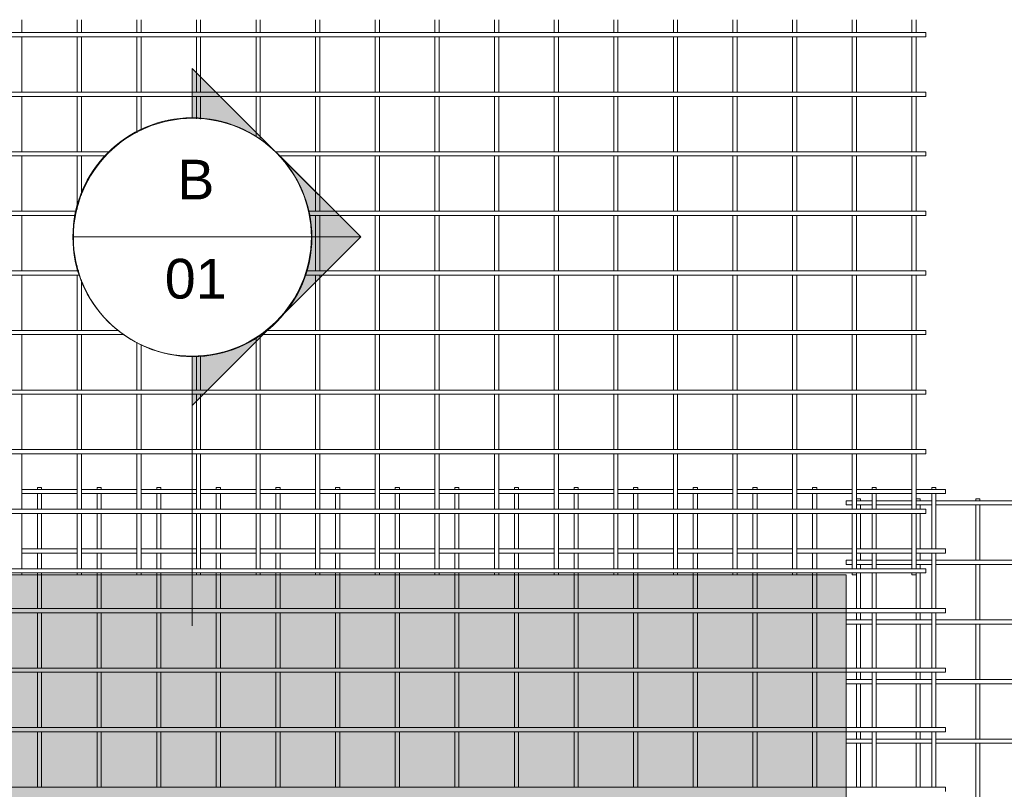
# Model space of a CAD drawing. Header units: millimetres. Extents: x -1089 to 8233, y -667 to 3349.
# Tile 5 of 6: x 3207 to 5684, y 1411 to 3349. Entities that reach past the tile are written whole.
import ezdxf

# ---------------------------------------------------------------- set-up
doc = ezdxf.new("R2010")
doc.units = ezdxf.units.MM
for name, color, linetype, lineweight in [('A-DETL-GENF', 92, 'Continuous', 18), ('A-DETL-THIN', 151, 'Continuous', 18), ('A-GENM', 13, 'Continuous', 18), ('G-ANNO-SYMB', 111, 'Continuous', 9)]:
    doc.layers.add(name, color=color, linetype=linetype, lineweight=lineweight)
doc.styles.add('Arial', font='arial.ttf', dxfattribs={"height": 100})

# ---------------------------------------------------------------- blocks, each defined once
blk = doc.blocks.new('United Steel 665 Large Mesh - United Steel 665 Large Mesh-271250-Level 1')
at = {"layer": 'A-GENM'}
for p, q in [((-2284.9, 0), (-2284.9, -5.1)), ((-2274.3, 0), (-2284.9, 0)), ((-2274.3, -5.1), (-2274.3, 0)), ((-2134.9, 0), (-2134.9, -5)), ((-2124.3, 0), (-2134.9, 0)), ((-2124.3, -5), (-2124.3, 0)), ((-1984.9, 0), (-1984.9, -5)), ((-1974.3, 0), (-1984.9, 0)), ((-1974.3, -5), (-1974.3, 0)), ((-1834.9, 0), (-1834.9, -5)), ((-1824.3, 0), (-1834.9, 0)), ((-1824.3, -5), (-1824.3, 0)), ((-1684.9, 0), (-1684.9, -5)), ((-1674.3, 0), (-1684.9, 0)), ((-1674.3, -5), (-1674.3, 0)), ((-1535, 0), (-1535, -5)), ((-1524.4, 0), (-1535, 0)), ((-1524.4, -5), (-1524.4, 0)), ((-1385, 0), (-1385, -5)), ((-1374.4, 0), (-1385, 0)), ((-1374.4, -5), (-1374.4, 0)), ((-1235, 0), (-1235, -5)), ((-1224.4, 0), (-1235, 0)), ((-1224.4, -5), (-1224.4, 0)), ((-1085, 0), (-1085, -5)), ((-1074.4, 0), (-1085, 0)), ((-1074.4, -5), (-1074.4, 0)), ((-935, 0), (-935, -5)), ((-924.4, 0), (-935, 0)), ((-924.4, -5), (-924.4, 0)), ((-785.1, 0), (-785.1, -5)), ((-774.5, 0), (-785.1, 0)), ((-774.5, -5), (-774.5, 0)), ((-635.1, 0), (-635.1, -5)), ((-624.5, 0), (-635.1, 0)), ((-624.5, -5), (-624.5, 0)), ((-485.1, 0), (-485.1, -5)), ((-474.5, 0), (-485.1, 0)), ((-474.5, -5), (-474.5, 0)), ((-335.1, 0), (-335.1, -5)), ((-324.5, 0), (-335.1, 0)), ((-324.5, -5), (-324.5, 0)), ((-185.1, 0), (-185.1, -5)), ((-174.5, 0), (-185.1, 0)), ((-174.5, -5), (-174.5, 0)), ((-35.1, 0), (-35.1, -5)), ((-24.5, 0), (-35.1, 0)), ((-24.5, -5), (-24.5, 0)), ((-2184.9, -5), (-2324.3, -5)), ((-2324.3, -15.6), (-2184.9, -15.6)), ((-2284.9, -15.4), (-2284.9, -55)), ((-2274.3, -55), (-2274.3, -15.4)), ((-2034.9, -5), (-2174.3, -5)), ((-2174.3, -15.6), (-2034.9, -15.6)), ((-2134.9, -15.6), (-2134.9, -54.8)), ((-2124.3, -54.8), (-2124.3, -15.6)), ((-1884.9, -5), (-2024.3, -5)), ((-2024.3, -15.6), (-1884.9, -15.6)), ((-1984.9, -15.6), (-1984.9, -54.8)), ((-1974.3, -54.8), (-1974.3, -15.6)), ((-1734.9, -5), (-1874.3, -5)), ((-1874.3, -15.6), (-1734.9, -15.6)), ((-1834.9, -15.6), (-1834.9, -54.8)), ((-1824.3, -54.8), (-1824.3, -15.6)), ((-1585, -5), (-1724.3, -5)), ((-1724.3, -15.6), (-1585, -15.6)), ((-1684.9, -15.6), (-1684.9, -54.8)), ((-1674.3, -54.8), (-1674.3, -15.6)), ((-1435, -5), (-1574.4, -5)), ((-1574.4, -15.6), (-1435, -15.6)), ((-1535, -15.6), (-1535, -54.8)), ((-1524.4, -54.8), (-1524.4, -15.6)), ((-1285, -5), (-1424.4, -5)), ((-1424.4, -15.6), (-1285, -15.6)), ((-1385, -15.6), (-1385, -54.8)), ((-1374.4, -54.8), (-1374.4, -15.6)), ((-1135, -5), (-1274.4, -5)), ((-1274.4, -15.6), (-1135, -15.6)), ((-1235, -15.6), (-1235, -54.8)), ((-1224.4, -54.8), (-1224.4, -15.6)), ((-985, -5), (-1124.4, -5)), ((-1124.4, -15.6), (-985, -15.6)), ((-1085, -15.6), (-1085, -54.8)), ((-1074.4, -54.8), (-1074.4, -15.6)), ((-835.1, -5), (-974.4, -5)), ((-974.4, -15.6), (-835.1, -15.6)), ((-935, -15.6), (-935, -54.8)), ((-924.4, -54.8), (-924.4, -15.6)), ((-685.1, -5), (-824.5, -5)), ((-824.5, -15.6), (-685.1, -15.6)), ((-785.1, -15.6), (-785.1, -54.8)), ((-774.5, -54.8), (-774.5, -15.6)), ((-535.1, -5), (-674.5, -5)), ((-674.5, -15.6), (-535.1, -15.6)), ((-635.1, -15.6), (-635.1, -54.8)), ((-624.5, -54.8), (-624.5, -15.6)), ((-385.1, -5), (-524.5, -5)), ((-524.5, -15.6), (-385.1, -15.6)), ((-485.1, -15.6), (-485.1, -54.8)), ((-474.5, -54.8), (-474.5, -15.6)), ((-235.1, -5), (-374.5, -5)), ((-374.5, -15.6), (-235.1, -15.6)), ((-335.1, -15.6), (-335.1, -54.8)), ((-324.5, -54.8), (-324.5, -15.6)), ((-85.1, -5), (-224.5, -5)), ((-224.5, -15.6), (-85.1, -15.6)), ((-185.1, -15.6), (-185.1, -54.8)), ((-174.5, -54.8), (-174.5, -15.6)), ((0, -5), (-74.5, -5)), ((-74.5, -15.6), (0, -15.6)), ((-35.1, -15.6), (-35.1, -154.9)), ((-24.5, -154.9), (-24.5, -15.6)), ((0, -15.6), (0, -5)), ((-2284.9, -65.3), (-2284.9, -155.1)), ((-2274.3, -155.1), (-2274.3, -65.3)), ((-2134.9, -65.4), (-2134.9, -154.9)), ((-2124.3, -154.9), (-2124.3, -65.4)), ((-1984.9, -65.4), (-1984.9, -154.9)), ((-1974.3, -154.9), (-1974.3, -65.4)), ((-1834.9, -65.4), (-1834.9, -154.9)), ((-1824.3, -154.9), (-1824.3, -65.4)), ((-1684.9, -65.4), (-1684.9, -154.9)), ((-1674.3, -154.9), (-1674.3, -65.4)), ((-1535, -65.4), (-1535, -154.9)), ((-1524.4, -154.9), (-1524.4, -65.4)), ((-1385, -65.4), (-1385, -154.9)), ((-1374.4, -154.9), (-1374.4, -65.4)), ((-1235, -65.4), (-1235, -154.9)), ((-1224.4, -154.9), (-1224.4, -65.4)), ((-1085, -65.4), (-1085, -154.9)), ((-1074.4, -154.9), (-1074.4, -65.4)), ((-935, -65.4), (-935, -154.9)), ((-924.4, -154.9), (-924.4, -65.4)), ((-785.1, -65.4), (-785.1, -154.9)), ((-774.5, -154.9), (-774.5, -65.4)), ((-635.1, -65.4), (-635.1, -154.9)), ((-624.5, -154.9), (-624.5, -65.4)), ((-485.1, -65.4), (-485.1, -154.9)), ((-474.5, -154.9), (-474.5, -65.4)), ((-335.1, -65.4), (-335.1, -154.9)), ((-324.5, -154.9), (-324.5, -65.4)), ((-185.1, -65.4), (-185.1, -154.9)), ((-174.5, -154.9), (-174.5, -65.4)), ((-2184.9, -154.9), (-2324.3, -154.9)), ((-2324.3, -165.5), (-2184.9, -165.5)), ((-2284.9, -165.4), (-2284.9, -205)), ((-2274.3, -205), (-2274.3, -165.4)), ((-2034.9, -154.9), (-2174.3, -154.9)), ((-2174.3, -165.5), (-2034.9, -165.5)), ((-2134.9, -165.5), (-2134.9, -204.8)), ((-2124.3, -204.8), (-2124.3, -165.5)), ((-1884.9, -154.9), (-2024.3, -154.9)), ((-2024.3, -165.5), (-1884.9, -165.5)), ((-1984.9, -165.5), (-1984.9, -204.8)), ((-1974.3, -204.8), (-1974.3, -165.5)), ((-1734.9, -154.9), (-1874.3, -154.9)), ((-1874.3, -165.5), (-1734.9, -165.5)), ((-1834.9, -165.5), (-1834.9, -204.8)), ((-1824.3, -204.8), (-1824.3, -165.5)), ((-1585, -154.9), (-1724.3, -154.9)), ((-1724.3, -165.5), (-1585, -165.5)), ((-1684.9, -165.5), (-1684.9, -204.8)), ((-1674.3, -204.8), (-1674.3, -165.5)), ((-1435, -154.9), (-1574.4, -154.9)), ((-1574.4, -165.5), (-1435, -165.5)), ((-1535, -165.5), (-1535, -204.8)), ((-1524.4, -204.8), (-1524.4, -165.5)), ((-1285, -154.9), (-1424.4, -154.9)), ((-1424.4, -165.5), (-1285, -165.5)), ((-1385, -165.5), (-1385, -204.8)), ((-1374.4, -204.8), (-1374.4, -165.5)), ((-1135, -154.9), (-1274.4, -154.9)), ((-1274.4, -165.5), (-1135, -165.5)), ((-1235, -165.5), (-1235, -204.8)), ((-1224.4, -204.8), (-1224.4, -165.5)), ((-985, -154.9), (-1124.4, -154.9)), ((-1124.4, -165.5), (-985, -165.5)), ((-1085, -165.5), (-1085, -204.8)), ((-1074.4, -204.8), (-1074.4, -165.5)), ((-835.1, -154.9), (-974.4, -154.9)), ((-974.4, -165.5), (-835.1, -165.5)), ((-935, -165.5), (-935, -204.8)), ((-924.4, -204.8), (-924.4, -165.5)), ((-685.1, -154.9), (-824.5, -154.9)), ((-824.5, -165.5), (-685.1, -165.5)), ((-785.1, -165.5), (-785.1, -204.8)), ((-774.5, -204.8), (-774.5, -165.5)), ((-535.1, -154.9), (-674.5, -154.9)), ((-674.5, -165.5), (-535.1, -165.5)), ((-635.1, -165.5), (-635.1, -204.8)), ((-624.5, -204.8), (-624.5, -165.5)), ((-385.1, -154.9), (-524.5, -154.9)), ((-524.5, -165.5), (-385.1, -165.5)), ((-485.1, -165.5), (-485.1, -204.8)), ((-474.5, -204.8), (-474.5, -165.5)), ((-235.1, -154.9), (-374.5, -154.9)), ((-374.5, -165.5), (-235.1, -165.5)), ((-335.1, -165.5), (-335.1, -204.8)), ((-324.5, -204.8), (-324.5, -165.5)), ((-85.1, -154.9), (-224.5, -154.9)), ((-224.5, -165.5), (-85.1, -165.5)), ((-185.1, -165.5), (-185.1, -204.8)), ((-174.5, -204.8), (-174.5, -165.5)), ((0, -154.9), (-74.5, -154.9)), ((-74.5, -165.5), (0, -165.5)), ((-35.1, -165.5), (-35.1, -304.9)), ((-24.5, -304.9), (-24.5, -165.5)), ((0, -165.5), (0, -154.9)), ((-2284.9, -215.3), (-2284.9, -220.1)), ((-2284.9, -220.1), (-2284.9, -305.1)), ((-2274.3, -220.1), (-2274.3, -215.3)), ((-2274.3, -305.1), (-2274.3, -220.1)), ((-2134.9, -215.4), (-2134.9, -220.1)), ((-2134.9, -220.1), (-2134.9, -304.9)), ((-2124.3, -220.1), (-2124.3, -215.4)), ((-2124.3, -304.9), (-2124.3, -220.1)), ((-1984.9, -215.4), (-1984.9, -220.1)), ((-1984.9, -220.1), (-1984.9, -304.9)), ((-1974.3, -220.1), (-1974.3, -215.4)), ((-1974.3, -304.9), (-1974.3, -220.1)), ((-1834.9, -215.4), (-1834.9, -220.1)), ((-1834.9, -220.1), (-1834.9, -304.9)), ((-1824.3, -220.1), (-1824.3, -215.4)), ((-1824.3, -304.9), (-1824.3, -220.1)), ((-1684.9, -215.4), (-1684.9, -220.1)), ((-1684.9, -220.1), (-1684.9, -304.9)), ((-1674.3, -220.1), (-1674.3, -215.4)), ((-1674.3, -304.9), (-1674.3, -220.1)), ((-1535, -215.4), (-1535, -220.1)), ((-1535, -220.1), (-1535, -304.9)), ((-1524.4, -220.1), (-1524.4, -215.4)), ((-1524.4, -304.9), (-1524.4, -220.1)), ((-1385, -215.4), (-1385, -220.1)), ((-1385, -220.1), (-1385, -304.9)), ((-1374.4, -220.1), (-1374.4, -215.4)), ((-1374.4, -304.9), (-1374.4, -220.1)), ((-1235, -215.4), (-1235, -220.1)), ((-1235, -220.1), (-1235, -304.9)), ((-1224.4, -220.1), (-1224.4, -215.4)), ((-1224.4, -304.9), (-1224.4, -220.1)), ((-1085, -215.4), (-1085, -220.1)), ((-1085, -220.1), (-1085, -304.9)), ((-1074.4, -220.1), (-1074.4, -215.4)), ((-1074.4, -304.9), (-1074.4, -220.1)), ((-935, -215.4), (-935, -220.1)), ((-935, -220.1), (-935, -304.9)), ((-924.4, -220.1), (-924.4, -215.4)), ((-924.4, -304.9), (-924.4, -220.1)), ((-785.1, -215.4), (-785.1, -220.1)), ((-785.1, -220.1), (-785.1, -304.9)), ((-774.5, -220.1), (-774.5, -215.4)), ((-774.5, -304.9), (-774.5, -220.1)), ((-635.1, -215.4), (-635.1, -220.1)), ((-635.1, -220.1), (-635.1, -304.9)), ((-624.5, -220.1), (-624.5, -215.4)), ((-624.5, -304.9), (-624.5, -220.1)), ((-485.1, -215.4), (-485.1, -220.1)), ((-485.1, -220.1), (-485.1, -304.9)), ((-474.5, -220.1), (-474.5, -215.4)), ((-474.5, -304.9), (-474.5, -220.1)), ((-335.1, -215.4), (-335.1, -220.1)), ((-335.1, -220.1), (-335.1, -304.9)), ((-324.5, -220.1), (-324.5, -215.4)), ((-324.5, -304.9), (-324.5, -220.1)), ((-185.1, -215.4), (-185.1, -304.9)), ((-174.5, -304.9), (-174.5, -215.4)), ((-250.1, -304.9), (-6060, -304.9)), ((-6060, -315.5), (-250.1, -315.5)), ((-2284.9, -315.3), (-2284.9, -455.1)), ((-2274.3, -455.1), (-2274.3, -315.3)), ((-2134.9, -315.5), (-2134.9, -454.9)), ((-2124.3, -454.9), (-2124.3, -315.5)), ((-1984.9, -315.5), (-1984.9, -454.9)), ((-1974.3, -454.9), (-1974.3, -315.5)), ((-1834.9, -315.5), (-1834.9, -454.9)), ((-1824.3, -454.9), (-1824.3, -315.5)), ((-1684.9, -315.5), (-1684.9, -454.9)), ((-1674.3, -454.9), (-1674.3, -315.5)), ((-1535, -315.5), (-1535, -454.9)), ((-1524.4, -454.9), (-1524.4, -315.5)), ((-1385, -315.5), (-1385, -454.9)), ((-1374.4, -454.9), (-1374.4, -315.5)), ((-1235, -315.5), (-1235, -454.9)), ((-1224.4, -454.9), (-1224.4, -315.5)), ((-1085, -315.5), (-1085, -454.9)), ((-1074.4, -454.9), (-1074.4, -315.5)), ((-935, -315.5), (-935, -454.9)), ((-924.4, -454.9), (-924.4, -315.5)), ((-785.1, -315.5), (-785.1, -454.9)), ((-774.5, -454.9), (-774.5, -315.5)), ((-635.1, -315.5), (-635.1, -454.9)), ((-624.5, -454.9), (-624.5, -315.5)), ((-485.1, -315.5), (-485.1, -454.9)), ((-474.5, -454.9), (-474.5, -315.5)), ((-335.1, -315.5), (-335.1, -454.9)), ((-324.5, -454.9), (-324.5, -315.5)), ((0, -304.9), (-250.1, -304.9)), ((-250.1, -315.5), (0, -315.5)), ((-185.1, -315.5), (-185.1, -454.9)), ((-174.5, -454.9), (-174.5, -315.5)), ((-35.1, -315.5), (-35.1, -454.9)), ((-24.5, -454.9), (-24.5, -315.5)), ((0, -315.5), (0, -304.9)), ((-250.1, -454.9), (-6060, -454.9)), ((-6060, -465.5), (-250.1, -465.5)), ((-2284.9, -465.3), (-2284.9, -605.1)), ((-2274.3, -605.1), (-2274.3, -465.3)), ((-2134.9, -465.5), (-2134.9, -604.9)), ((-2124.3, -604.9), (-2124.3, -465.5)), ((-1984.9, -465.5), (-1984.9, -604.9)), ((-1974.3, -604.9), (-1974.3, -465.5)), ((-1834.9, -465.5), (-1834.9, -604.9)), ((-1824.3, -604.9), (-1824.3, -465.5)), ((-1684.9, -465.5), (-1684.9, -604.9)), ((-1674.3, -604.9), (-1674.3, -465.5)), ((-1535, -465.5), (-1535, -604.9)), ((-1524.4, -604.9), (-1524.4, -465.5)), ((-1385, -465.5), (-1385, -604.9)), ((-1374.4, -604.9), (-1374.4, -465.5)), ((-1235, -465.5), (-1235, -604.9)), ((-1224.4, -604.9), (-1224.4, -465.5)), ((-1085, -465.5), (-1085, -604.9)), ((-1074.4, -604.9), (-1074.4, -465.5)), ((-935, -465.5), (-935, -604.9)), ((-924.4, -604.9), (-924.4, -465.5)), ((-785.1, -465.5), (-785.1, -604.9)), ((-774.5, -604.9), (-774.5, -465.5)), ((-635.1, -465.5), (-635.1, -604.9)), ((-624.5, -604.9), (-624.5, -465.5)), ((-485.1, -465.5), (-485.1, -604.9)), ((-474.5, -604.9), (-474.5, -465.5)), ((-335.1, -465.5), (-335.1, -604.9)), ((-324.5, -604.9), (-324.5, -465.5)), ((0, -454.9), (-250.1, -454.9)), ((-250.1, -465.5), (0, -465.5)), ((-185.1, -465.5), (-185.1, -604.9)), ((-174.5, -604.9), (-174.5, -465.5)), ((-35.1, -465.5), (-35.1, -604.9)), ((-24.5, -604.9), (-24.5, -465.5)), ((0, -465.5), (0, -454.9)), ((-250.1, -604.9), (-6060, -604.9)), ((-6060, -615.5), (-250.1, -615.5)), ((-2284.9, -615.3), (-2284.9, -755.1)), ((-2274.3, -755.1), (-2274.3, -615.3)), ((-2134.9, -615.5), (-2134.9, -754.9)), ((-2124.3, -754.9), (-2124.3, -615.5)), ((-1984.9, -615.5), (-1984.9, -754.9)), ((-1974.3, -754.9), (-1974.3, -615.5)), ((-1834.9, -615.5), (-1834.9, -754.9)), ((-1824.3, -754.9), (-1824.3, -615.5)), ((-1684.9, -615.5), (-1684.9, -754.9)), ((-1674.3, -754.9), (-1674.3, -615.5)), ((-1535, -615.5), (-1535, -754.9)), ((-1524.4, -754.9), (-1524.4, -615.5)), ((-1385, -615.5), (-1385, -754.9)), ((-1374.4, -754.9), (-1374.4, -615.5)), ((-1235, -615.5), (-1235, -754.9)), ((-1224.4, -754.9), (-1224.4, -615.5)), ((-1085, -615.5), (-1085, -754.9)), ((-1074.4, -754.9), (-1074.4, -615.5)), ((-935, -615.5), (-935, -754.9)), ((-924.4, -754.9), (-924.4, -615.5)), ((-785.1, -615.5), (-785.1, -754.9)), ((-774.5, -754.9), (-774.5, -615.5)), ((-635.1, -615.5), (-635.1, -754.9)), ((-624.5, -754.9), (-624.5, -615.5)), ((-485.1, -615.5), (-485.1, -754.9)), ((-474.5, -754.9), (-474.5, -615.5)), ((-335.1, -615.5), (-335.1, -754.9)), ((-324.5, -754.9), (-324.5, -615.5)), ((0, -604.9), (-250.1, -604.9)), ((-250.1, -615.5), (0, -615.5)), ((-185.1, -615.5), (-185.1, -754.9)), ((-174.5, -754.9), (-174.5, -615.5)), ((-35.1, -615.5), (-35.1, -754.9)), ((-24.5, -754.9), (-24.5, -615.5)), ((0, -615.5), (0, -604.9)), ((-250.1, -754.9), (-6060, -754.9)), ((0, -754.9), (-250.1, -754.9)), ((0, -765.5), (0, -754.9))]:
    blk.add_line(p, q, dxfattribs=at)
blk = doc.blocks.new('United Steel 665 Large Mesh - United Steel 665 Large Mesh-V1-Level 1')
at = {"layer": 'A-GENM'}
for p, q in [((-2274.3, -1055), (-2274.3, -1022.4)), ((-2134.9, -1022.4), (-2134.9, -1054.9)), ((-2124.3, -1054.9), (-2124.3, -1022.4)), ((-1984.9, -1022.4), (-1984.9, -1054.9)), ((-1974.3, -1054.9), (-1974.3, -1022.4)), ((-1834.9, -1022.4), (-1834.9, -1054.9)), ((-1824.3, -1054.9), (-1824.3, -1022.4)), ((-1684.9, -1022.4), (-1684.9, -1054.9)), ((-1674.3, -1054.9), (-1674.3, -1022.4)), ((-1535, -1022.4), (-1535, -1054.9)), ((-1524.4, -1054.9), (-1524.4, -1022.4)), ((-1385, -1022.4), (-1385, -1054.9)), ((-1374.4, -1054.9), (-1374.4, -1022.4)), ((-1235, -1022.4), (-1235, -1054.9)), ((-1224.4, -1054.9), (-1224.4, -1022.4)), ((-1085, -1022.4), (-1085, -1054.9)), ((-1074.4, -1054.9), (-1074.4, -1022.4)), ((-935, -1022.4), (-935, -1054.9)), ((-924.4, -1054.9), (-924.4, -1022.4)), ((-785.1, -1022.4), (-785.1, -1054.9)), ((-774.5, -1054.9), (-774.5, -1022.4)), ((-635.1, -1022.4), (-635.1, -1054.9)), ((-624.5, -1054.9), (-624.5, -1022.4)), ((-485.1, -1022.4), (-485.1, -1054.9)), ((-474.5, -1054.9), (-474.5, -1022.4)), ((-335.1, -1022.4), (-335.1, -1054.9)), ((-324.5, -1054.9), (-324.5, -1022.4)), ((-185.1, -1022.4), (-185.1, -1054.9)), ((-174.5, -1054.9), (-174.5, -1022.4)), ((-35.1, -1022.4), (-35.1, -1054.9)), ((-24.5, -1054.9), (-24.5, -1022.4)), ((0, -1054.9), (-6060, -1054.9)), ((0, -1065.5), (0, -1054.9)), ((-6060, -1065.5), (0, -1065.5)), ((-2274.3, -1205), (-2274.3, -1065.3)), ((-2134.9, -1065.5), (-2134.9, -1204.8)), ((-2124.3, -1204.8), (-2124.3, -1065.5)), ((-1984.9, -1065.5), (-1984.9, -1204.8)), ((-1974.3, -1204.8), (-1974.3, -1065.5)), ((-1834.9, -1065.5), (-1834.9, -1204.8)), ((-1824.3, -1204.8), (-1824.3, -1065.5)), ((-1684.9, -1065.5), (-1684.9, -1204.8)), ((-1674.3, -1204.8), (-1674.3, -1065.5)), ((-1535, -1065.5), (-1535, -1204.8)), ((-1524.4, -1204.8), (-1524.4, -1065.5)), ((-1385, -1065.5), (-1385, -1204.8)), ((-1374.4, -1204.8), (-1374.4, -1065.5)), ((-1235, -1065.5), (-1235, -1204.8)), ((-1224.4, -1204.8), (-1224.4, -1065.5)), ((-1085, -1065.5), (-1085, -1204.8)), ((-1074.4, -1204.8), (-1074.4, -1065.5)), ((-935, -1065.5), (-935, -1204.8)), ((-924.4, -1204.8), (-924.4, -1065.5)), ((-785.1, -1065.5), (-785.1, -1204.8)), ((-774.5, -1204.8), (-774.5, -1065.5)), ((-635.1, -1065.5), (-635.1, -1204.8)), ((-624.5, -1204.8), (-624.5, -1065.5)), ((-485.1, -1065.5), (-485.1, -1204.8)), ((-474.5, -1204.8), (-474.5, -1065.5)), ((-335.1, -1065.5), (-335.1, -1204.8)), ((-324.5, -1204.8), (-324.5, -1065.5)), ((-185.1, -1065.5), (-185.1, -1204.8)), ((-174.5, -1204.8), (-174.5, -1065.5)), ((-35.1, -1065.5), (-35.1, -1204.8)), ((-24.5, -1204.8), (-24.5, -1065.5)), ((0, -1204.8), (-6060, -1204.8)), ((0, -1215.4), (0, -1204.8)), ((-6060, -1215.4), (0, -1215.4)), ((-2274.3, -1355), (-2274.3, -1215.3)), ((-2134.9, -1215.4), (-2134.9, -1354.8)), ((-2124.3, -1354.8), (-2124.3, -1215.4)), ((-1984.9, -1215.4), (-1984.9, -1307.2)), ((-1974.3, -1301.6), (-1974.3, -1215.4)), ((-1834.9, -1215.4), (-1834.9, -1271.7)), ((-1824.3, -1272.8), (-1824.3, -1215.4)), ((-1684.9, -1215.4), (-1684.9, -1317.6)), ((-1674.3, -1324.3), (-1674.3, -1215.4)), ((-1535, -1215.4), (-1535, -1354.8)), ((-1524.4, -1354.8), (-1524.4, -1215.4)), ((-1385, -1215.4), (-1385, -1354.8)), ((-1374.4, -1354.8), (-1374.4, -1215.4)), ((-1235, -1215.4), (-1235, -1354.8)), ((-1224.4, -1354.8), (-1224.4, -1215.4)), ((-1085, -1215.4), (-1085, -1354.8)), ((-1074.4, -1354.8), (-1074.4, -1215.4)), ((-935, -1215.4), (-935, -1354.8)), ((-924.4, -1354.8), (-924.4, -1215.4)), ((-785.1, -1215.4), (-785.1, -1354.8)), ((-774.5, -1354.8), (-774.5, -1215.4)), ((-635.1, -1215.4), (-635.1, -1354.8)), ((-624.5, -1354.8), (-624.5, -1215.4)), ((-485.1, -1215.4), (-485.1, -1354.8)), ((-474.5, -1354.8), (-474.5, -1215.4)), ((-335.1, -1215.4), (-335.1, -1354.8)), ((-324.5, -1354.8), (-324.5, -1215.4)), ((-185.1, -1215.4), (-185.1, -1354.8)), ((-174.5, -1354.8), (-174.5, -1215.4)), ((-35.1, -1215.4), (-35.1, -1354.8)), ((-24.5, -1354.8), (-24.5, -1215.4)), ((-2052.1, -1354.8), (-6060, -1354.8)), ((0, -1354.8), (-1637.1, -1354.8)), ((0, -1365.4), (0, -1354.8)), ((-6060, -1365.4), (-2062.3, -1365.4)), ((-2274.3, -1505), (-2274.3, -1365.3)), ((-2134.9, -1365.4), (-2134.9, -1499.3)), ((-2124.3, -1464.3), (-2124.3, -1365.4)), ((-1626.9, -1365.4), (0, -1365.4)), ((-1535, -1365.4), (-1535, -1504.8)), ((-1524.4, -1504.8), (-1524.4, -1365.4)), ((-1385, -1365.4), (-1385, -1504.8)), ((-1374.4, -1504.8), (-1374.4, -1365.4)), ((-1235, -1365.4), (-1235, -1504.8)), ((-1224.4, -1504.8), (-1224.4, -1365.4)), ((-1085, -1365.4), (-1085, -1504.8)), ((-1074.4, -1504.8), (-1074.4, -1365.4)), ((-935, -1365.4), (-935, -1504.8)), ((-924.4, -1504.8), (-924.4, -1365.4)), ((-785.1, -1365.4), (-785.1, -1504.8)), ((-774.5, -1504.8), (-774.5, -1365.4)), ((-635.1, -1365.4), (-635.1, -1504.8)), ((-624.5, -1504.8), (-624.5, -1365.4)), ((-485.1, -1365.4), (-485.1, -1504.8)), ((-474.5, -1504.8), (-474.5, -1365.4)), ((-335.1, -1365.4), (-335.1, -1504.8)), ((-324.5, -1504.8), (-324.5, -1365.4)), ((-185.1, -1365.4), (-185.1, -1504.8)), ((-174.5, -1504.8), (-174.5, -1365.4)), ((-35.1, -1365.4), (-35.1, -1504.8)), ((-24.5, -1504.8), (-24.5, -1365.4)), ((-2136.6, -1504.8), (-6060, -1504.8)), ((0, -1504.8), (-1552.6, -1504.8)), ((0, -1515.4), (0, -1504.8)), ((-6060, -1515.4), (-2139.1, -1515.4)), ((-2274.3, -1655), (-2274.3, -1515.2)), ((-1550, -1515.4), (0, -1515.4)), ((-1535, -1515.4), (-1535, -1654.8)), ((-1524.4, -1654.8), (-1524.4, -1515.4)), ((-1385, -1515.4), (-1385, -1654.8)), ((-1374.4, -1654.8), (-1374.4, -1515.4)), ((-1235, -1515.4), (-1235, -1654.8)), ((-1224.4, -1654.8), (-1224.4, -1515.4)), ((-1085, -1515.4), (-1085, -1654.8)), ((-1074.4, -1654.8), (-1074.4, -1515.4)), ((-935, -1515.4), (-935, -1654.8)), ((-924.4, -1654.8), (-924.4, -1515.4)), ((-785.1, -1515.4), (-785.1, -1654.8)), ((-774.5, -1654.8), (-774.5, -1515.4)), ((-635.1, -1515.4), (-635.1, -1654.8)), ((-624.5, -1654.8), (-624.5, -1515.4)), ((-485.1, -1515.4), (-485.1, -1654.8)), ((-474.5, -1654.8), (-474.5, -1515.4)), ((-335.1, -1515.4), (-335.1, -1654.8)), ((-324.5, -1654.8), (-324.5, -1515.4)), ((-185.1, -1515.4), (-185.1, -1654.8)), ((-174.5, -1654.8), (-174.5, -1515.4)), ((-35.1, -1515.4), (-35.1, -1654.8)), ((-24.5, -1654.8), (-24.5, -1515.4)), ((-2131.1, -1654.8), (-6060, -1654.8)), ((-2134.9, -1642.3), (-2134.9, -1654.8)), ((0, -1654.8), (-1558.1, -1654.8)), ((0, -1665.4), (0, -1654.8)), ((-6060, -1665.4), (-2127.9, -1665.4)), ((-2274.3, -1805), (-2274.3, -1665.2)), ((-2134.9, -1665.4), (-2134.9, -1804.8)), ((-2124.3, -1804.8), (-2124.3, -1677.2)), ((-1561.3, -1665.4), (0, -1665.4)), ((-1535, -1665.4), (-1535, -1804.8)), ((-1524.4, -1804.8), (-1524.4, -1665.4)), ((-1385, -1665.4), (-1385, -1804.8)), ((-1374.4, -1804.8), (-1374.4, -1665.4)), ((-1235, -1665.4), (-1235, -1804.8)), ((-1224.4, -1804.8), (-1224.4, -1665.4)), ((-1085, -1665.4), (-1085, -1804.8)), ((-1074.4, -1804.8), (-1074.4, -1665.4)), ((-935, -1665.4), (-935, -1804.8)), ((-924.4, -1804.8), (-924.4, -1665.4)), ((-785.1, -1665.4), (-785.1, -1804.8)), ((-774.5, -1804.8), (-774.5, -1665.4)), ((-635.1, -1665.4), (-635.1, -1804.8)), ((-624.5, -1804.8), (-624.5, -1665.4)), ((-485.1, -1665.4), (-485.1, -1804.8)), ((-474.5, -1804.8), (-474.5, -1665.4)), ((-335.1, -1665.4), (-335.1, -1804.8)), ((-324.5, -1804.8), (-324.5, -1665.4)), ((-185.1, -1665.4), (-185.1, -1804.8)), ((-174.5, -1804.8), (-174.5, -1665.4)), ((-35.1, -1665.4), (-35.1, -1804.8)), ((-24.5, -1804.8), (-24.5, -1665.4)), ((-2030, -1804.8), (-6060, -1804.8)), ((0, -1804.8), (-1659.1, -1804.8)), ((0, -1815.4), (0, -1804.8)), ((-6060, -1815.4), (-2017.1, -1815.4)), ((-2274.3, -1955), (-2274.3, -1815.2)), ((-2134.9, -1815.4), (-2134.9, -1954.8)), ((-2124.3, -1954.8), (-2124.3, -1815.4)), ((-1684.9, -1824), (-1684.9, -1954.8)), ((-1674.3, -1954.8), (-1674.3, -1817.3)), ((-1672, -1815.4), (0, -1815.4)), ((-1535, -1815.4), (-1535, -1954.8)), ((-1524.4, -1954.8), (-1524.4, -1815.4)), ((-1385, -1815.4), (-1385, -1954.8)), ((-1374.4, -1954.8), (-1374.4, -1815.4)), ((-1235, -1815.4), (-1235, -1954.8)), ((-1224.4, -1954.8), (-1224.4, -1815.4)), ((-1085, -1815.4), (-1085, -1954.8)), ((-1074.4, -1954.8), (-1074.4, -1815.4)), ((-935, -1815.4), (-935, -1954.8)), ((-924.4, -1954.8), (-924.4, -1815.4)), ((-785.1, -1815.4), (-785.1, -1954.8)), ((-774.5, -1954.8), (-774.5, -1815.4)), ((-635.1, -1815.4), (-635.1, -1954.8)), ((-624.5, -1954.8), (-624.5, -1815.4)), ((-485.1, -1815.4), (-485.1, -1954.8)), ((-474.5, -1954.8), (-474.5, -1815.4)), ((-335.1, -1815.4), (-335.1, -1954.8)), ((-324.5, -1954.8), (-324.5, -1815.4)), ((-185.1, -1815.4), (-185.1, -1954.8)), ((-174.5, -1954.8), (-174.5, -1815.4)), ((-35.1, -1815.4), (-35.1, -1954.8)), ((-24.5, -1954.8), (-24.5, -1815.4)), ((-1984.9, -1834.3), (-1984.9, -1954.8)), ((-1974.3, -1954.8), (-1974.3, -1840)), ((-1834.9, -1869.8), (-1834.9, -1954.8)), ((-1824.3, -1954.8), (-1824.3, -1868.8)), ((0, -1954.8), (-6060, -1954.8)), ((0, -1965.4), (0, -1954.8)), ((-6060, -1965.4), (0, -1965.4)), ((-2274.3, -2104.9), (-2274.3, -1965.2)), ((-2134.9, -1965.4), (-2134.9, -2104.8)), ((-2124.3, -2104.8), (-2124.3, -1965.4)), ((-1984.9, -1965.4), (-1984.9, -2104.8)), ((-1974.3, -2104.8), (-1974.3, -1965.4)), ((-1834.9, -1965.4), (-1834.9, -2104.8)), ((-1824.3, -2104.8), (-1824.3, -1965.4)), ((-1684.9, -1965.4), (-1684.9, -2104.8)), ((-1674.3, -2104.8), (-1674.3, -1965.4)), ((-1535, -1965.4), (-1535, -2104.8)), ((-1524.4, -2104.8), (-1524.4, -1965.4)), ((-1385, -1965.4), (-1385, -2104.8)), ((-1374.4, -2104.8), (-1374.4, -1965.4)), ((-1235, -1965.4), (-1235, -2104.8)), ((-1224.4, -2104.8), (-1224.4, -1965.4)), ((-1085, -1965.4), (-1085, -2104.8)), ((-1074.4, -2104.8), (-1074.4, -1965.4)), ((-935, -1965.4), (-935, -2104.8)), ((-924.4, -2104.8), (-924.4, -1965.4)), ((-785.1, -1965.4), (-785.1, -2104.8)), ((-774.5, -2104.8), (-774.5, -1965.4)), ((-635.1, -1965.4), (-635.1, -2104.8)), ((-624.5, -2104.8), (-624.5, -1965.4)), ((-485.1, -1965.4), (-485.1, -2104.8)), ((-474.5, -2104.8), (-474.5, -1965.4)), ((-335.1, -1965.4), (-335.1, -2104.8)), ((-324.5, -2104.8), (-324.5, -1965.4)), ((-185.1, -1965.4), (-185.1, -2104.8)), ((-174.5, -2104.8), (-174.5, -1965.4)), ((-35.1, -1965.4), (-35.1, -2104.8)), ((-24.5, -2104.8), (-24.5, -1965.4)), ((0, -2104.8), (-6060, -2104.8)), ((0, -2115.4), (0, -2104.8)), ((-6060, -2115.4), (0, -2115.4)), ((-2274.3, -2254.9), (-2274.3, -2115.2)), ((-2134.9, -2115.4), (-2134.9, -2254.8)), ((-2124.3, -2254.8), (-2124.3, -2115.4)), ((-1984.9, -2115.4), (-1984.9, -2254.8)), ((-1974.3, -2254.8), (-1974.3, -2115.4)), ((-1834.9, -2115.4), (-1834.9, -2254.8)), ((-1824.3, -2254.8), (-1824.3, -2115.4)), ((-1684.9, -2115.4), (-1684.9, -2254.8)), ((-1674.3, -2254.8), (-1674.3, -2115.4)), ((-1535, -2115.4), (-1535, -2254.8)), ((-1524.4, -2254.8), (-1524.4, -2115.4)), ((-1385, -2115.4), (-1385, -2254.8)), ((-1374.4, -2254.8), (-1374.4, -2115.4)), ((-1235, -2115.4), (-1235, -2254.8)), ((-1224.4, -2254.8), (-1224.4, -2115.4)), ((-1085, -2115.4), (-1085, -2254.8)), ((-1074.4, -2254.8), (-1074.4, -2115.4)), ((-935, -2115.4), (-935, -2254.8)), ((-924.4, -2254.8), (-924.4, -2115.4)), ((-785.1, -2115.4), (-785.1, -2254.8)), ((-774.5, -2254.8), (-774.5, -2115.4)), ((-635.1, -2115.4), (-635.1, -2254.8)), ((-624.5, -2254.8), (-624.5, -2115.4)), ((-485.1, -2115.4), (-485.1, -2254.8)), ((-474.5, -2254.8), (-474.5, -2115.4)), ((-335.1, -2115.4), (-335.1, -2254.8)), ((-324.5, -2254.8), (-324.5, -2115.4)), ((-185.1, -2115.4), (-185.1, -2254.8)), ((-174.5, -2254.8), (-174.5, -2115.4)), ((-35.1, -2115.4), (-35.1, -2254.8)), ((-24.5, -2254.8), (-24.5, -2115.4)), ((0, -2254.8), (-6060, -2254.8)), ((-6060, -2265.4), (0, -2265.4)), ((-2274.3, -2404.9), (-2274.3, -2265.2)), ((-2134.9, -2265.4), (-2134.9, -2404.7)), ((-2124.3, -2404.7), (-2124.3, -2265.4)), ((-1984.9, -2265.4), (-1984.9, -2404.7)), ((-1974.3, -2404.7), (-1974.3, -2265.4)), ((-1834.9, -2265.4), (-1834.9, -2404.7)), ((-1824.3, -2404.7), (-1824.3, -2265.4)), ((-1684.9, -2265.4), (-1684.9, -2404.7)), ((-1674.3, -2404.7), (-1674.3, -2265.4)), ((-1535, -2265.4), (-1535, -2404.7)), ((-1524.4, -2404.7), (-1524.4, -2265.4)), ((-1385, -2265.4), (-1385, -2404.7)), ((-1374.4, -2404.7), (-1374.4, -2265.4)), ((-1235, -2265.4), (-1235, -2404.7)), ((-1224.4, -2404.7), (-1224.4, -2265.4)), ((-1085, -2265.4), (-1085, -2404.7)), ((-1074.4, -2404.7), (-1074.4, -2265.4)), ((-935, -2265.4), (-935, -2404.7)), ((-924.4, -2404.7), (-924.4, -2265.4)), ((-785.1, -2265.4), (-785.1, -2404.7)), ((-774.5, -2404.7), (-774.5, -2265.4)), ((-635.1, -2265.4), (-635.1, -2404.7)), ((-624.5, -2404.7), (-624.5, -2265.4)), ((-485.1, -2265.4), (-485.1, -2404.7)), ((-474.5, -2404.7), (-474.5, -2265.4)), ((-335.1, -2265.4), (-335.1, -2404.7)), ((-324.5, -2404.7), (-324.5, -2265.4)), ((-185.1, -2265.4), (-185.1, -2404.7)), ((-174.5, -2404.7), (-174.5, -2265.4)), ((-35.1, -2265.4), (-35.1, -2404.7)), ((-24.5, -2404.7), (-24.5, -2265.4)), ((0, -2265.4), (0, -2254.8)), ((0, -2404.7), (-6060, -2404.7)), ((-6060, -2415.3), (0, -2415.3)), ((-2284.9, -2420), (-2274.3, -2420)), ((-2274.3, -2420), (-2274.3, -2415.2)), ((-2134.9, -2415.3), (-2134.9, -2420)), ((-2134.9, -2420), (-2124.3, -2420)), ((-2124.3, -2420), (-2124.3, -2415.3)), ((-1984.9, -2415.3), (-1984.9, -2420)), ((-1984.9, -2420), (-1974.3, -2420)), ((-1974.3, -2420), (-1974.3, -2415.3)), ((-1834.9, -2415.3), (-1834.9, -2420)), ((-1834.9, -2420), (-1824.3, -2420)), ((-1824.3, -2420), (-1824.3, -2415.3)), ((-1684.9, -2415.3), (-1684.9, -2420)), ((-1684.9, -2420), (-1674.3, -2420)), ((-1674.3, -2420), (-1674.3, -2415.3)), ((-1535, -2415.3), (-1535, -2420)), ((-1535, -2420), (-1524.4, -2420)), ((-1524.4, -2420), (-1524.4, -2415.3)), ((-1385, -2415.3), (-1385, -2420)), ((-1385, -2420), (-1374.4, -2420)), ((-1374.4, -2420), (-1374.4, -2415.3)), ((-1235, -2415.3), (-1235, -2420)), ((-1235, -2420), (-1224.4, -2420)), ((-1224.4, -2420), (-1224.4, -2415.3)), ((-1085, -2415.3), (-1085, -2420)), ((-1085, -2420), (-1074.4, -2420)), ((-1074.4, -2420), (-1074.4, -2415.3)), ((-935, -2415.3), (-935, -2420)), ((-935, -2420), (-924.4, -2420)), ((-924.4, -2420), (-924.4, -2415.3)), ((-785.1, -2415.3), (-785.1, -2420)), ((-785.1, -2420), (-774.5, -2420)), ((-774.5, -2420), (-774.5, -2415.3)), ((-635.1, -2415.3), (-635.1, -2420)), ((-635.1, -2420), (-624.5, -2420)), ((-624.5, -2420), (-624.5, -2415.3)), ((-485.1, -2415.3), (-485.1, -2420)), ((-485.1, -2420), (-474.5, -2420)), ((-474.5, -2420), (-474.5, -2415.3)), ((-335.1, -2415.3), (-335.1, -2420)), ((-335.1, -2420), (-324.5, -2420)), ((-324.5, -2420), (-324.5, -2415.3)), ((-185.1, -2415.3), (-185.1, -2420)), ((-185.1, -2420), (-174.5, -2420)), ((-174.5, -2420), (-174.5, -2415.3)), ((-35.1, -2415.3), (-35.1, -2420)), ((-35.1, -2420), (-24.5, -2420)), ((-24.5, -2420), (-24.5, -2415.3)), ((0, -2415.3), (0, -2404.7))]:
    blk.add_line(p, q, dxfattribs=at)
blk = doc.blocks.new('United Steel 665 Large Mesh - United Steel 665 Large Mesh-V2-Level 1')
at = {"layer": 'A-GENM'}
for p, q in [((-6023.8, 0), (-6034.4, 0)), ((-6023.8, -5), (-6023.8, 0)), ((-5873.8, 0), (-5884.4, 0)), ((-5873.8, -5), (-5873.8, 0)), ((-5734.4, 0), (-5734.4, -5)), ((-5723.8, 0), (-5734.4, 0)), ((-5723.8, -5), (-5723.8, 0)), ((-6045, -5), (-6060, -5)), ((-6060, -5), (-6060, -15.6)), ((-6060, -15.6), (-6045, -15.6)), ((-5995, -5), (-6034.4, -5)), ((-6034.4, -15.6), (-5995, -15.6)), ((-6023.8, -26.1), (-6023.8, -15.6)), ((-5895.1, -5), (-5984.4, -5)), ((-5984.4, -15.6), (-5895.1, -15.6)), ((-5845.1, -5), (-5884.5, -5)), ((-5884.5, -15.6), (-5845.1, -15.6)), ((-5873.8, -26.1), (-5873.8, -15.5)), ((-4332.5, -5), (-5834.5, -5)), ((-5834.5, -15.6), (-4332.5, -15.6)), ((-5734.4, -15.5), (-5734.4, -155)), ((-5723.8, -155), (-5723.8, -15.5)), ((-6023.8, -126.2), (-6023.8, -36.7)), ((-5873.8, -126.2), (-5873.8, -36.7)), ((-6023.8, -154.9), (-6023.8, -136.8)), ((-5873.8, -154.9), (-5873.8, -136.8)), ((-6045, -154.9), (-6060, -154.9)), ((-6060, -154.9), (-6060, -165.5)), ((-6060, -165.5), (-6045, -165.5)), ((-5995, -154.9), (-6034.4, -154.9)), ((-6034.4, -165.5), (-5995, -165.5)), ((-6023.8, -176.1), (-6023.8, -165.5)), ((-5895.1, -154.9), (-5984.4, -154.9)), ((-5984.4, -165.5), (-5895.1, -165.5)), ((-5845, -154.9), (-5884.5, -154.9)), ((-5884.5, -165.5), (-5845, -165.5)), ((-5873.8, -176.1), (-5873.8, -165.5)), ((-4332.5, -154.9), (-5834.5, -154.9)), ((-5834.5, -165.5), (-4332.5, -165.5)), ((-5734.4, -165.5), (-5734.4, -304.9)), ((-5723.8, -304.9), (-5723.8, -165.5)), ((-6034.4, -191.3), (-6034.4, -276.2)), ((-6023.8, -276.2), (-6023.8, -186.7)), ((-5884.4, -191.3), (-5884.4, -276.2)), ((-5873.8, -276.2), (-5873.8, -186.7)), ((-6034.4, -286.8), (-6034.4, -304.9)), ((-6023.8, -304.9), (-6023.8, -286.8)), ((-5884.4, -286.8), (-5884.4, -304.9)), ((-5873.8, -304.9), (-5873.8, -286.8)), ((-5995, -304.9), (-6060, -304.9)), ((-6060, -304.9), (-6060, -315.5)), ((-6060, -315.5), (-5995, -315.5)), ((-6034.4, -315.5), (-6034.4, -426.2)), ((-6023.8, -426.2), (-6023.8, -315.5)), ((-5845, -304.9), (-5984.5, -304.9)), ((-5984.5, -315.5), (-5845, -315.5)), ((-5884.4, -315.5), (-5884.4, -426.2)), ((-5873.8, -426.2), (-5873.8, -315.5)), ((-4332.5, -304.9), (-5834.5, -304.9)), ((-5834.5, -315.5), (-4332.5, -315.5)), ((-5734.4, -315.5), (-5734.4, -454.9)), ((-5723.8, -454.9), (-5723.8, -315.5)), ((-6034.4, -436.8), (-6034.4, -454.9)), ((-6023.8, -454.9), (-6023.8, -436.8)), ((-5884.4, -436.8), (-5884.4, -454.9)), ((-5873.8, -454.9), (-5873.8, -436.8)), ((-5995, -454.9), (-6060, -454.9)), ((-6060, -454.9), (-6060, -465.5)), ((-6060, -465.5), (-5995, -465.5)), ((-6034.4, -465.5), (-6034.4, -576.2)), ((-6023.8, -576.2), (-6023.8, -465.5)), ((-5845, -454.9), (-5984.5, -454.9)), ((-5984.5, -465.5), (-5845, -465.5)), ((-5884.4, -465.5), (-5884.4, -576.2)), ((-5873.8, -576.2), (-5873.8, -465.5)), ((-4332.5, -454.9), (-5834.5, -454.9)), ((-5834.5, -465.5), (-4332.5, -465.5)), ((-5734.4, -465.5), (-5734.4, -604.9)), ((-5723.8, -604.9), (-5723.8, -465.5)), ((-6034.4, -586.8), (-6034.4, -604.9)), ((-6023.8, -604.9), (-6023.8, -586.8)), ((-5884.4, -586.8), (-5884.4, -604.9)), ((-5873.8, -604.9), (-5873.8, -586.8)), ((-5995, -604.9), (-6060, -604.9)), ((-6060, -604.9), (-6060, -615.5)), ((-6060, -615.5), (-5995, -615.5)), ((-6034.4, -615.5), (-6034.4, -726.1)), ((-6023.8, -726.1), (-6023.8, -615.5)), ((-5845, -604.9), (-5984.5, -604.9)), ((-5984.5, -615.5), (-5845, -615.5)), ((-5884.4, -615.5), (-5884.4, -726.1)), ((-5873.8, -726.1), (-5873.8, -615.5)), ((-4332.5, -604.9), (-5834.5, -604.9)), ((-5834.5, -615.5), (-4332.5, -615.5)), ((-5734.4, -615.5), (-5734.4, -754.9)), ((-5723.8, -754.9), (-5723.8, -615.5))]:
    blk.add_line(p, q, dxfattribs=at)
blk = doc.blocks.new('Section - M_Section Head - Filled-1049-Level 1')
at = {"layer": 'G-ANNO-SYMB'}
h = blk.add_hatch(color=256, dxfattribs=at)
edge = h.paths.add_edge_path()
edge.add_line((-6, 8.485), (-6, 6))
edge.add_arc((-6, 0), 6, 90, 135)
edge.add_line((-10.243, 4.243), (-6, 8.485))
h = blk.add_hatch(color=256, dxfattribs=at)
edge = h.paths.add_edge_path()
edge.add_line((-6, 8.485), (-1.757, 4.243))
edge.add_arc((-6, 0), 6, 45, 90)
edge.add_line((-6, 6), (-6, 8.485))
h = blk.add_hatch(color=256, dxfattribs=at)
edge = h.paths.add_edge_path()
edge.add_line((-14.485, 0), (-10.243, 4.243))
edge.add_arc((-6, 0), 6, 135, 180)
edge.add_line((-12, 0), (-14.485, 0))
h = blk.add_hatch(color=256, dxfattribs=at)
edge = h.paths.add_edge_path()
edge.add_line((2.485, 0), (0, 0))
edge.add_arc((-6, 0), 6, 360, 405)
edge.add_line((-1.757, 4.243), (2.485, 0))
for p, q in [((-6, 8.485), (-14.485, 0)), ((-6, 8.485), (-10.243, 4.243)), ((-6, 8.485), (2.485, 0)), ((-6, 6), (-6, 8.485)), ((-6, 8.485), (-6, 6)), ((-1.757, 4.243), (-6, 8.485)), ((-10.243, 4.243), (-14.485, 0)), ((2.485, 0), (-1.757, 4.243)), ((-14.485, 0), (-12, 0)), ((0, 0), (2.485, 0)), ((-12, 0), (-14.485, 0)), ((0, 0), (2.485, 0))]:
    blk.add_line(p, q, dxfattribs=at)
for start, end in [(360, 180), (90, 135), (45, 90), (135, 180), (360, 45), (180, 360)]:
    blk.add_arc((-6, 0), 6, start, end, dxfattribs=at)

msp = doc.modelspace()

# ---------------------------------------------------------------- hatches: boundary and pattern name
at = {"layer": 'A-DETL-GENF', "transparency": 33554534}
msp.add_hatch(color=155, dxfattribs=at).paths.add_polyline_path([(3898.4, -248.7), (5286.2, -248.7), (5286.2, 1951.2), (-523.7, 1951.2), (-523.7, -248.7), (3768.6, -248.7)])

# ---------------------------------------------------------------- linework, layer by layer
at = {"layer": 'A-DETL-THIN'}
for p, q in [((5286.2, 1951.2), (-523.7, 1951.2)), ((5286.2, -248.7), (5286.2, 1951.2))]:
    msp.add_line(p, q, dxfattribs=at)
for start, end in [(360, 180), (180, 360)]:
    msp.add_arc((3641.7, 2800.5), 300, start, end, dxfattribs=at)
at = {"layer": 'G-ANNO-SYMB'}
for p, q in [((3340.5, 2801.7), (3940.5, 2801.7)), ((3640.5, 2501.7), (3640.5, 1822.4))]:
    msp.add_line(p, q, dxfattribs=at)

# ---------------------------------------------------------------- block references
at = {"layer": 'A-GENM'}
for name, p in [('United Steel 665 Large Mesh - United Steel 665 Large Mesh-V1-Level 1', (5486.3, 4371.2)), ('United Steel 665 Large Mesh - United Steel 665 Large Mesh-271250-Level 1', (5536.3, 2171.3)), ('United Steel 665 Large Mesh - United Steel 665 Large Mesh-V2-Level 1', (11346.2, 2142.6))]:
    msp.add_blockref(name, p, dxfattribs=at)
at = {"layer": 'G-ANNO-SYMB', "xscale": 49.99999999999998, "yscale": 49.99999999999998, "zscale": 49.99999999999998, "rotation": 269.9999999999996}
msp.add_blockref('Section - M_Section Head - Filled-1049-Level 1', (3640.5, 2501.7), dxfattribs=at)

# ---------------------------------------------------------------- texts
at = {"layer": 'G-ANNO-SYMB', "char_height": 100, "attachment_point": 1, "style": 'Arial'}
for s, insert, width in [('B', (3603.3, 2996.2), 116.245), ('01', (3571.8, 2746.7), 192.405)]:
    msp.add_mtext(s, dxfattribs=dict(at, insert=insert, width=width))

doc.saveas('drawing.dxf')
